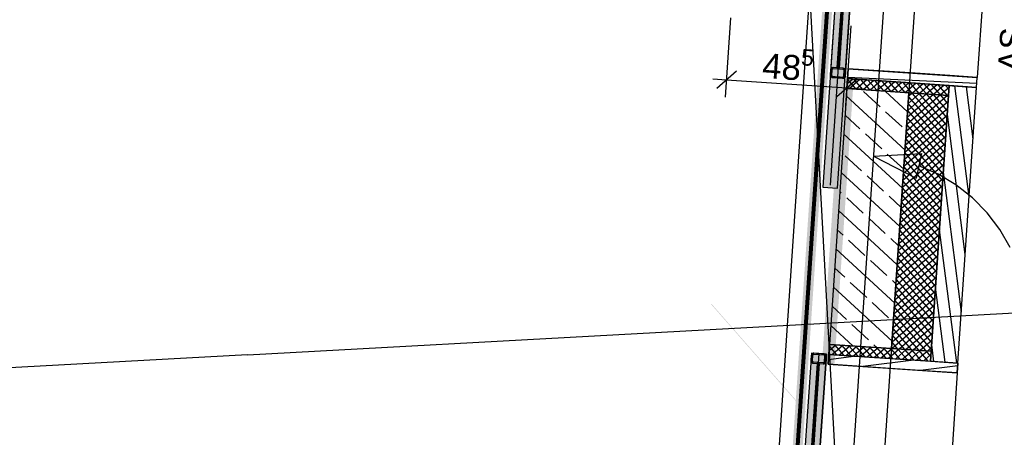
# Model space of a CAD drawing. Extents: x 199 to 1388, y 138 to 979.
# Tile 131 of 155: x 995 to 1074, y 408 to 442. Entities that reach past the tile are written whole.
import ezdxf
from ezdxf.lldxf.tags import DXFTag

# ---------------------------------------------------------------- set-up
doc = ezdxf.new("R2010")
doc.units = 0
doc.layers.get('0').update_dxf_attribs({"lineweight": 25})
for name, color, linetype, lineweight, true_color in [('01AFU Allgemein Bemaßung-A07ET47HDI', 7, 'Continuous', 25, 0x848484), ('02 Raster Bemaßung-A07ET47FDI', 7, 'Continuous', 25, 0x848484), ('20 Außenwände-A07ET47EDI', 7, 'Continuous', 25, 0x848484), ('20 Dach Stb-Decke-A07ET47IDI', 7, 'Continuous', 25, 0x848484), ('20 Fundament-A07ET47RDI', 7, 'Continuous', 25, 0x848484), ('20 Platzbedarf Schieber', 7, 'Continuous', 25, 0x848484), ('20 Schieber', 7, 'Continuous', 25, 0x848484), ('A-0', 7, 'Continuous', 25, 0x848484), ('IS_Wand Kreis MD', 1, 'Continuous', 25, 0xff0000), ('UPO_Loop2', 140, 'Continuous', 30, 0x00bfff), ('Uponor_ZonenGrenze', 1, 'Continuous', 25, 0xff0000)]:
    doc.layers.add(name, color=color, linetype=linetype, lineweight=lineweight, true_color=true_color)
doc.layers.add('02 Raster Gebäude-A07ET47NDI', color=7, linetype='Continuous', lineweight=25)
doc.styles.get("Standard").update_dxf_attribs({"font": 'arial.ttf'})
tags = doc.linetypes.add('Raster-A07ET47ODI', pattern=[0.2, 0.1, -0.05, 0, -0.05]).pattern_tags.tags
tags[10:11] = [DXFTag(74, 4), DXFTag(75, 0), DXFTag(340, '0'), DXFTag(46, 1.0), DXFTag(50, 0.0), DXFTag(44, 0.0), DXFTag(45, 0.0)]
tags[8:9] = [DXFTag(74, 4), DXFTag(75, 0), DXFTag(340, '0'), DXFTag(46, 1.0), DXFTag(50, 0.0), DXFTag(44, 0.0), DXFTag(45, 0.0)]
tags[6:7] = [DXFTag(74, 4), DXFTag(75, 0), DXFTag(340, '0'), DXFTag(46, 1.0), DXFTag(50, 0.0), DXFTag(44, 0.0), DXFTag(45, 0.0)]
tags[4:5] = [DXFTag(74, 4), DXFTag(75, 0), DXFTag(340, '0'), DXFTag(46, 1.0), DXFTag(50, 0.0), DXFTag(44, 0.0), DXFTag(45, 0.0)]
tags = doc.linetypes.add('Strichlinie eng-A07ET47GDI', pattern=[0.115, 0.075, -0.04]).pattern_tags.tags
tags[6:7] = [DXFTag(74, 4), DXFTag(75, 0), DXFTag(340, '0'), DXFTag(46, 1.0), DXFTag(50, 0.0), DXFTag(44, 0.0), DXFTag(45, 0.0)]
tags[4:5] = [DXFTag(74, 4), DXFTag(75, 0), DXFTag(340, '0'), DXFTag(46, 1.0), DXFTag(50, 0.0), DXFTag(44, 0.0), DXFTag(45, 0.0)]
tags = doc.linetypes.add('Strichpunktx2', pattern=[2, 1, -0.5, 0, -0.5]).pattern_tags.tags
tags[10:11] = [DXFTag(74, 4), DXFTag(75, 0), DXFTag(340, '0'), DXFTag(46, 1.0), DXFTag(50, 0.0), DXFTag(44, 0.0), DXFTag(45, 0.0)]
tags[8:9] = [DXFTag(74, 4), DXFTag(75, 0), DXFTag(340, '0'), DXFTag(46, 1.0), DXFTag(50, 0.0), DXFTag(44, 0.0), DXFTag(45, 0.0)]
tags[6:7] = [DXFTag(74, 4), DXFTag(75, 0), DXFTag(340, '0'), DXFTag(46, 1.0), DXFTag(50, 0.0), DXFTag(44, 0.0), DXFTag(45, 0.0)]
tags[4:5] = [DXFTag(74, 4), DXFTag(75, 0), DXFTag(340, '0'), DXFTag(46, 1.0), DXFTag(50, 0.0), DXFTag(44, 0.0), DXFTag(45, 0.0)]
tags = doc.linetypes.add('Öffnungslinie Tür Fenster-A07ET47JDI', pattern=[0.115, 0.075, -0.04]).pattern_tags.tags
tags[6:7] = [DXFTag(74, 4), DXFTag(75, 0), DXFTag(340, '0'), DXFTag(46, 1.0), DXFTag(50, 0.0), DXFTag(44, 0.0), DXFTag(45, 0.0)]
tags[4:5] = [DXFTag(74, 4), DXFTag(75, 0), DXFTag(340, '0'), DXFTag(46, 1.0), DXFTag(50, 0.0), DXFTag(44, 0.0), DXFTag(45, 0.0)]

# ---------------------------------------------------------------- blocks, each defined once
blk = doc.blocks.new('Referenz-A07ET47ZDI', base_point=(226.995, 158.1))
at = {"layer": '01AFU Allgemein Bemaßung-A07ET47HDI'}
for p, q in [((1051.592, 435.672), (1052.024, 442.064)), ((1061.25, 435.02), (1061.682, 441.411)), ((1052.486, 437.773), (1050.888, 436.378)), ((1050.564, 437.151), (1051.687, 437.075)), ((1051.687, 437.075), (1061.345, 436.423)), ((1060.546, 435.725), (1062.144, 437.12)), ((1061.345, 436.423), (1062.468, 436.347))]:
    blk.add_line(p, q, dxfattribs=at)
at = {"layer": '02 Raster Bemaßung-A07ET47FDI'}
for p, q in [((1063.48, 430.939), (1067.339, 431.146)), ((1063.48, 430.939), (1066.925, 429.189)), ((1067.339, 431.146), (1066.925, 429.189)), ((1068.671, 429.494), (1067.132, 430.168)), ((1070.113, 428.632), (1068.671, 429.494)), ((1071.435, 427.595), (1070.113, 428.632)), ((1072.615, 426.4), (1071.435, 427.595)), ((1073.635, 425.065), (1072.615, 426.4)), ((1074.479, 423.612), (1073.635, 425.065))]:
    blk.add_line(p, q, dxfattribs=at)
at = {"layer": '02 Raster Gebäude-A07ET47NDI', "linetype": 'Raster-A07ET47ODI', "ltscale": 56.250004}
for p, q in [((1029.615, 968.986), (1066.67, 292.065)), ((1090.516, 831.052), (1056.977, 334.699)), ((1013.184, 414.973), (1077.574, 418.497)), ((1013.184, 414.973), (326.933, 377.408))]:
    blk.add_line(p, q, dxfattribs=at)
at = {"layer": '02 Raster Gebäude-A07ET47NDI', "linetype": 'ByBlock', "ltscale": 56.250004}
blk.add_line((1013.184, 414.973), (1013.184, 414.973), dxfattribs=at)
blk.add_line((1013.184, 414.973), (1013.184, 414.973), dxfattribs=at)
at = {"layer": '20 Außenwände-A07ET47EDI', "linetype": 'Öffnungslinie Tür Fenster-A07ET47JDI', "ltscale": 109.375}
blk.add_line((1072.365, 445.251), (1071.826, 437.269), dxfattribs=at)
at = {"layer": '20 Außenwände-A07ET47EDI'}
for p, q in [((1061.45, 437.97), (1061.342, 436.373)), ((1061.396, 437.172), (1061.45, 437.97)), ((1061.45, 437.97), (1071.826, 437.269)), ((1066.438, 437.633), (1061.45, 437.97)), ((1069.631, 437.417), (1066.438, 437.633)), ((1061.342, 436.373), (1061.396, 437.172)), ((1061.823, 437.143), (1061.367, 436.745)), ((1062.09, 436.323), (1061.392, 437.121)), ((1061.396, 437.172), (1069.577, 436.619)), ((1071.792, 436.769), (1061.401, 437.255)), ((1062.387, 437.105), (1061.535, 436.36)), ((1062.654, 436.285), (1061.91, 437.137)), ((1062.951, 437.067), (1062.099, 436.322)), ((1063.218, 436.247), (1062.474, 437.099)), ((1063.516, 437.028), (1062.664, 436.284)), ((1063.783, 436.209), (1063.039, 437.061)), ((1064.08, 436.99), (1063.228, 436.246)), ((1064.347, 436.17), (1063.603, 437.023)), ((1064.645, 436.952), (1063.793, 436.208)), ((1064.912, 436.132), (1064.167, 436.984)), ((1065.209, 436.914), (1064.357, 436.17)), ((1065.476, 436.094), (1064.732, 436.946)), ((1065.773, 436.876), (1064.921, 436.132)), ((1066.04, 436.056), (1065.296, 436.908)), ((1066.338, 436.838), (1065.486, 436.093)), ((1066.605, 436.018), (1065.861, 436.87)), ((1066.902, 436.8), (1066.05, 436.055)), ((1067.169, 435.98), (1066.425, 436.832)), ((1067.734, 435.942), (1066.989, 436.794)), ((1071.826, 437.269), (1069.631, 437.417)), ((1071.772, 436.471), (1071.826, 437.269)), ((1061.342, 436.373), (1059.953, 415.82)), ((1066.33, 436.036), (1061.342, 436.373)), ((1061.525, 436.361), (1061.354, 436.557)), ((1064.017, 434.915), (1062.694, 436.135)), ((1066.227, 434.509), (1064.432, 436.165)), ((1064.942, 415.483), (1066.33, 436.036)), ((1067.179, 435.979), (1066.273, 435.188)), ((1066.614, 436.017), (1066.311, 435.752)), ((1069.523, 435.821), (1066.33, 436.036)), ((1069.326, 432.902), (1066.605, 436.018)), ((1067.467, 436.761), (1066.614, 436.017)), ((1069.364, 433.467), (1067.169, 435.98)), ((1068.031, 436.723), (1067.179, 435.979)), ((1068.298, 435.903), (1067.554, 436.756)), ((1068.595, 436.685), (1067.743, 435.941)), ((1068.862, 435.865), (1068.118, 436.717)), ((1069.16, 436.647), (1068.308, 435.903)), ((1069.427, 435.827), (1068.683, 436.679)), ((1069.567, 436.472), (1068.872, 435.865)), ((1069.555, 436.289), (1069.247, 436.641)), ((1069.523, 435.821), (1069.577, 436.619)), ((1071.178, 427.675), (1070.033, 436.588)), ((1070.275, 414.321), (1071.772, 436.471)), ((1071.491, 432.303), (1070.948, 436.526)), ((1066.02, 431.436), (1061.302, 435.786)), ((1069.491, 435.343), (1066.082, 432.366)), ((1069.436, 435.827), (1066.121, 432.93)), ((1068.872, 435.865), (1066.159, 433.495)), ((1068.308, 435.903), (1066.197, 434.059)), ((1067.743, 435.941), (1066.235, 434.624)), ((1069.25, 431.774), (1066.273, 435.182)), ((1069.288, 432.338), (1066.311, 435.746)), ((1069.402, 434.031), (1067.734, 435.942)), ((1068.134, 415.268), (1069.523, 435.821)), ((1069.44, 434.596), (1068.298, 435.903)), ((1069.479, 435.16), (1068.862, 435.865)), ((1069.517, 435.724), (1069.427, 435.827)), ((1069.529, 435.907), (1069.436, 435.827)), ((1065.781, 433.288), (1064.458, 434.508)), ((1069.453, 434.779), (1066.044, 431.802)), ((1069.212, 431.209), (1066.235, 434.618)), ((1062.39, 433.15), (1061.198, 434.249)), ((1069.377, 433.65), (1065.968, 430.673)), ((1069.415, 434.214), (1066.006, 431.237)), ((1069.173, 430.645), (1066.196, 434.053)), ((1070.865, 423.046), (1069.42, 434.294)), ((1069.338, 433.085), (1065.93, 430.108)), ((1069.097, 429.516), (1066.12, 432.924)), ((1069.135, 430.08), (1066.158, 433.489)), ((1065.812, 428.363), (1061.094, 432.713)), ((1064.155, 431.524), (1062.831, 432.744)), ((1069.3, 432.521), (1065.892, 429.544)), ((1069.059, 428.952), (1066.082, 432.36)), ((1069.224, 431.392), (1065.816, 428.415)), ((1069.262, 431.957), (1065.854, 428.98)), ((1068.983, 427.823), (1066.006, 431.231)), ((1069.021, 428.387), (1066.044, 431.796)), ((1062.528, 429.759), (1061.204, 430.979)), ((1065.916, 429.9), (1064.596, 431.117)), ((1069.186, 430.828), (1065.777, 427.851)), ((1068.945, 427.258), (1065.968, 430.667)), ((1069.11, 429.699), (1065.701, 426.722)), ((1069.148, 430.263), (1065.739, 427.286)), ((1068.906, 426.694), (1065.93, 430.102)), ((1070.552, 418.418), (1069.107, 429.665)), ((1065.604, 425.29), (1060.887, 429.64)), ((1064.292, 428.132), (1062.969, 429.352)), ((1069.071, 429.135), (1065.663, 426.158)), ((1068.83, 425.565), (1065.853, 428.974)), ((1068.868, 426.13), (1065.891, 429.538)), ((1060.901, 427.995), (1060.783, 428.103)), ((1069.033, 428.57), (1065.625, 425.593)), ((1068.792, 425.001), (1065.815, 428.409)), ((1062.665, 426.368), (1061.342, 427.588)), ((1065.708, 426.826), (1064.733, 427.725)), ((1068.957, 427.441), (1065.549, 424.464)), ((1068.995, 428.006), (1065.587, 425.029)), ((1068.716, 423.872), (1065.739, 427.28)), ((1068.754, 424.436), (1065.777, 427.845)), ((1065.397, 422.217), (1060.679, 426.567)), ((1068.919, 426.877), (1065.51, 423.9)), ((1068.678, 423.308), (1065.701, 426.716)), ((1064.429, 424.741), (1063.106, 425.961)), ((1068.843, 425.748), (1065.434, 422.771)), ((1068.881, 426.313), (1065.472, 423.336)), ((1068.64, 422.743), (1065.663, 426.152)), ((1061.038, 424.603), (1060.575, 425.03)), ((1068.804, 425.184), (1065.396, 422.207)), ((1068.563, 421.614), (1065.586, 425.023)), ((1068.601, 422.179), (1065.624, 425.587)), ((1070.17, 414.328), (1068.795, 425.037)), ((1062.803, 422.976), (1061.479, 424.197)), ((1065.5, 423.753), (1064.871, 424.334)), ((1068.766, 424.619), (1065.358, 421.642)), ((1068.525, 421.05), (1065.548, 424.458)), ((1065.189, 419.144), (1060.472, 423.494)), ((1068.69, 423.491), (1065.282, 420.514)), ((1068.728, 424.055), (1065.32, 421.078)), ((1068.449, 419.921), (1065.472, 423.33)), ((1068.487, 420.486), (1065.51, 423.894)), ((1064.567, 421.35), (1063.244, 422.57)), ((1068.652, 422.926), (1065.243, 419.949)), ((1068.411, 419.357), (1065.434, 422.765)), ((1061.176, 421.212), (1060.368, 421.957)), ((1068.576, 421.797), (1065.167, 418.82)), ((1068.614, 422.362), (1065.205, 419.385)), ((1068.373, 418.792), (1065.396, 422.201)), ((1065.293, 420.68), (1065.008, 420.943)), ((1068.537, 421.233), (1065.129, 418.256)), ((1068.296, 417.664), (1065.319, 421.072)), ((1068.334, 418.228), (1065.357, 421.636)), ((1064.981, 416.071), (1060.264, 420.421)), ((1062.94, 419.585), (1061.617, 420.805)), ((1068.499, 420.669), (1065.091, 417.692)), ((1068.258, 417.099), (1065.281, 420.508)), ((1069.255, 414.39), (1068.482, 420.408)), ((1068.423, 419.54), (1065.015, 416.563)), ((1068.461, 420.104), (1065.053, 417.127)), ((1068.182, 415.97), (1065.205, 419.379)), ((1068.22, 416.535), (1065.243, 419.943)), ((1061.313, 417.821), (1060.16, 418.884)), ((1064.704, 417.958), (1063.381, 419.178)), ((1068.385, 418.975), (1064.976, 415.998)), ((1068.144, 415.406), (1065.167, 418.814)), ((1068.347, 418.411), (1064.991, 415.48)), ((1067.708, 415.296), (1065.129, 418.25)), ((1068.309, 417.847), (1065.555, 415.442)), ((1061.851, 415.692), (1060.056, 417.347)), ((1063.078, 416.194), (1061.754, 417.414)), ((1066.58, 415.373), (1065.052, 417.121)), ((1067.144, 415.334), (1065.09, 417.686)), ((1068.271, 417.282), (1066.12, 415.404)), ((1066.015, 415.411), (1065.014, 416.557)), ((1068.232, 416.718), (1066.684, 415.366)), ((1059.845, 414.224), (1059.953, 415.82)), ((1059.953, 415.82), (1059.899, 415.022)), ((1060.476, 415.785), (1059.918, 415.298)), ((1060.551, 414.978), (1059.943, 415.674)), ((1064.942, 415.483), (1059.953, 415.82)), ((1061.04, 415.747), (1060.188, 415.003)), ((1061.116, 414.94), (1060.371, 415.792)), ((1061.605, 415.709), (1060.752, 414.965)), ((1061.68, 414.902), (1060.936, 415.754)), ((1062.169, 415.671), (1061.317, 414.926)), ((1062.244, 414.864), (1061.5, 415.716)), ((1062.733, 415.632), (1061.881, 414.888)), ((1062.809, 414.826), (1062.064, 415.678)), ((1063.298, 415.594), (1062.446, 414.85)), ((1063.373, 414.787), (1062.629, 415.64)), ((1063.862, 415.556), (1063.01, 414.812)), ((1063.937, 414.749), (1063.193, 415.601)), ((1063.762, 415.563), (1063.519, 415.787)), ((1064.427, 415.518), (1063.574, 414.774)), ((1064.502, 414.711), (1063.758, 415.563)), ((1064.991, 415.48), (1064.139, 414.736)), ((1065.066, 414.673), (1064.322, 415.525)), ((1065.555, 415.442), (1064.703, 414.698)), ((1065.631, 414.635), (1064.886, 415.487)), ((1068.134, 415.268), (1064.942, 415.483)), ((1065.451, 415.449), (1064.976, 415.992)), ((1066.12, 415.404), (1065.268, 414.659)), ((1066.195, 414.597), (1065.451, 415.449)), ((1066.759, 414.559), (1066.015, 415.411)), ((1068.194, 416.153), (1067.249, 415.327)), ((1068.156, 415.589), (1067.813, 415.289)), ((1068.34, 414.452), (1068.169, 415.78)), ((1059.899, 415.022), (1059.845, 414.224)), ((1062.092, 414.874), (1059.87, 414.588)), ((1059.899, 415.022), (1068.08, 414.469)), ((1059.987, 415.016), (1059.905, 415.11)), ((1066.684, 415.366), (1065.832, 414.621)), ((1067.249, 415.327), (1066.396, 414.583)), ((1067.324, 414.52), (1066.58, 415.373)), ((1067.813, 415.289), (1066.961, 414.545)), ((1067.888, 414.482), (1067.144, 415.334)), ((1068.118, 415.025), (1067.525, 414.507)), ((1068.106, 414.842), (1067.708, 415.296)), ((1068.134, 415.268), (1068.08, 414.469)), ((1059.845, 414.224), (1070.222, 413.523)), ((1064.834, 413.887), (1059.845, 414.224)), ((1066.721, 414.561), (1062.631, 414.036)), ((1068.027, 413.671), (1064.834, 413.887)), ((1070.261, 414.109), (1067.259, 413.723)), ((1070.275, 414.321), (1070.222, 413.523)), ((1070.222, 413.523), (1068.027, 413.671)), ((1070.222, 413.523), (1069.682, 405.541))]:
    blk.add_line(p, q, dxfattribs=at)
at = {"layer": '20 Außenwände-A07ET47EDI', "linetype": 'Öffnungslinie Tür Fenster-A07ET47JDI', "ltscale": 56.250004}
for p, q in [((1061.45, 437.97), (1061.342, 436.373)), ((1066.438, 437.633), (1061.45, 437.97)), ((1069.631, 437.417), (1066.438, 437.633)), ((1071.826, 437.269), (1069.631, 437.417))]:
    blk.add_line(p, q, dxfattribs=at)
at = {"layer": '20 Dach Stb-Decke-A07ET47IDI', "linetype": 'Öffnungslinie Tür Fenster-A07ET47JDI', "ltscale": 56.250004}
blk.add_line((1063.172, 389.296), (1082.068, 668.933), dxfattribs=at)
at = {"layer": '20 Fundament-A07ET47RDI', "linetype": 'Öffnungslinie Tür Fenster-A07ET47JDI', "ltscale": 56.250004}
blk.add_line((1059.106, 455.207), (1055.131, 396.376), dxfattribs=at)
at = {"layer": '20 Platzbedarf Schieber', "linetype": 'Strichlinie eng-A07ET47GDI', "ltscale": 56.250004}
for p, q in [((1060.647, 446.85), (1059.404, 428.456)), ((1060.601, 428.375), (1061.844, 446.769)), ((1059.404, 428.456), (1060.601, 428.375)), ((1058.503, 415.125), (1057.26, 396.731)), ((1058.458, 396.65), (1059.7, 415.044)), ((1059.7, 415.044), (1058.503, 415.125))]:
    blk.add_line(p, q, dxfattribs=at)
at = {"layer": '20 Platzbedarf Schieber'}
for points in [[(1060.647, 429.045), (1061.844, 446.769), (1060.647, 446.769)], [(1060.601, 428.456), (1059.404, 428.456), (1060.601, 446.179)], [(1060.647, 429.045), (1060.601, 429.045), (1060.601, 446.179)], [(1060.647, 429.045), (1060.647, 446.179), (1060.601, 446.179)], [(1060.601, 428.375), (1060.647, 429.045), (1060.601, 429.045)], [(1060.601, 428.375), (1060.601, 428.456), (1059.404, 428.456)], [(1058.503, 414.455), (1058.458, 414.455), (1058.503, 415.125)], [(1059.7, 415.044), (1058.503, 415.044), (1058.503, 415.125)], [(1058.503, 397.32), (1059.7, 415.044), (1058.503, 415.044)], [(1058.458, 396.731), (1057.26, 396.731), (1058.458, 414.455)], [(1058.503, 397.32), (1058.458, 397.32), (1058.458, 414.455)], [(1058.503, 397.32), (1058.503, 414.455), (1058.458, 414.455)]]:
    blk.add_solid(points, dxfattribs=at)
at = {"layer": '20 Schieber'}
for p, q in [((1060.647, 446.85), (1060.006, 437.371)), ((1061.844, 446.769), (1061.203, 437.29)), ((1061.091, 446.018), (1060.552, 438.036)), ((1060.752, 438.023), (1061.291, 446.004)), ((1061.009, 441.831), (1060.793, 441.597)), ((1060.955, 441.035), (1060.739, 440.801)), ((1060.848, 439.444), (1060.631, 439.209)), ((1060.794, 438.648), (1060.578, 438.413)), ((1060.04, 437.87), (1060.013, 437.471)), ((1060.043, 437.896), (1060.04, 437.87)), ((1060.05, 437.921), (1060.043, 437.896)), ((1060.06, 437.946), (1060.05, 437.921)), ((1060.073, 437.968), (1060.06, 437.946)), ((1060.089, 437.989), (1060.073, 437.968)), ((1060.108, 438.007), (1060.089, 437.989)), ((1060.129, 438.023), (1060.108, 438.007)), ((1060.14, 437.864), (1060.113, 437.464)), ((1060.151, 438.036), (1060.129, 438.023)), ((1060.141, 437.876), (1060.14, 437.864)), ((1060.145, 437.889), (1060.141, 437.876)), ((1060.15, 437.901), (1060.145, 437.889)), ((1060.156, 437.912), (1060.15, 437.901)), ((1060.175, 438.046), (1060.151, 438.036)), ((1060.164, 437.923), (1060.156, 437.912)), ((1060.174, 437.932), (1060.164, 437.923)), ((1060.184, 437.94), (1060.174, 437.932)), ((1060.201, 438.053), (1060.175, 438.046)), ((1060.195, 437.947), (1060.184, 437.94)), ((1060.207, 437.952), (1060.195, 437.947)), ((1060.227, 438.056), (1060.201, 438.053)), ((1060.22, 437.955), (1060.207, 437.952)), ((1060.233, 437.957), (1060.22, 437.955)), ((1060.253, 438.056), (1060.227, 438.056)), ((1060.246, 437.957), (1060.233, 437.957)), ((1061.044, 437.903), (1060.246, 437.957)), ((1061.051, 438.002), (1060.253, 438.056)), ((1060.552, 438.036), (1060.752, 438.023)), ((1061.057, 437.901), (1061.044, 437.903)), ((1061.077, 437.999), (1061.051, 438.002)), ((1061.07, 437.897), (1061.057, 437.901)), ((1061.082, 437.892), (1061.07, 437.897)), ((1061.102, 437.992), (1061.077, 437.999)), ((1061.093, 437.886), (1061.082, 437.892)), ((1061.104, 437.878), (1061.093, 437.886)), ((1061.126, 437.982), (1061.102, 437.992)), ((1061.113, 437.869), (1061.104, 437.878)), ((1061.11, 437.397), (1061.137, 437.796)), ((1061.121, 437.858), (1061.113, 437.869)), ((1061.127, 437.847), (1061.121, 437.858)), ((1061.149, 437.969), (1061.126, 437.982)), ((1061.132, 437.835), (1061.127, 437.847)), ((1061.136, 437.822), (1061.132, 437.835)), ((1061.137, 437.809), (1061.136, 437.822)), ((1061.137, 437.796), (1061.137, 437.809)), ((1061.17, 437.953), (1061.149, 437.969)), ((1061.188, 437.934), (1061.17, 437.953)), ((1061.204, 437.914), (1061.188, 437.934)), ((1061.217, 437.891), (1061.204, 437.914)), ((1061.21, 437.39), (1061.237, 437.789)), ((1061.227, 437.867), (1061.217, 437.891)), ((1061.234, 437.841), (1061.227, 437.867)), ((1061.237, 437.816), (1061.234, 437.841)), ((1061.237, 437.789), (1061.237, 437.816)), ((1060.006, 437.371), (1061.203, 437.29)), ((1060.013, 437.471), (1060.013, 437.445)), ((1060.013, 437.445), (1060.016, 437.419)), ((1060.016, 437.419), (1060.023, 437.394)), ((1060.023, 437.394), (1060.033, 437.37)), ((1060.033, 437.37), (1060.046, 437.347)), ((1060.046, 437.347), (1060.062, 437.326)), ((1060.062, 437.326), (1060.08, 437.308)), ((1060.08, 437.308), (1060.101, 437.292)), ((1060.101, 437.292), (1060.124, 437.278)), ((1060.113, 437.464), (1060.113, 437.451)), ((1060.113, 437.451), (1060.114, 437.438)), ((1060.114, 437.438), (1060.118, 437.426)), ((1060.118, 437.426), (1060.123, 437.414)), ((1060.123, 437.414), (1060.129, 437.402)), ((1060.124, 437.278), (1060.148, 437.268)), ((1060.129, 437.402), (1060.137, 437.392)), ((1060.137, 437.392), (1060.146, 437.383)), ((1060.146, 437.383), (1060.157, 437.375)), ((1060.148, 437.268), (1060.173, 437.262)), ((1060.157, 437.375), (1060.168, 437.368)), ((1060.168, 437.368), (1060.18, 437.363)), ((1060.173, 437.262), (1060.199, 437.258)), ((1060.18, 437.363), (1060.193, 437.36)), ((1060.193, 437.36), (1060.206, 437.358)), ((1060.199, 437.258), (1060.997, 437.204)), ((1060.206, 437.358), (1061.004, 437.304)), ((1060.997, 437.204), (1061.023, 437.204)), ((1061.004, 437.304), (1061.017, 437.304)), ((1061.017, 437.304), (1061.03, 437.306)), ((1061.023, 437.204), (1061.049, 437.208)), ((1061.03, 437.306), (1061.042, 437.309)), ((1061.042, 437.309), (1061.055, 437.314)), ((1061.049, 437.208), (1061.074, 437.214)), ((1061.055, 437.314), (1061.066, 437.32)), ((1061.066, 437.32), (1061.076, 437.328)), ((1061.074, 437.214), (1061.099, 437.224)), ((1061.076, 437.328), (1061.086, 437.338)), ((1061.086, 437.338), (1061.094, 437.348)), ((1061.094, 437.348), (1061.1, 437.359)), ((1061.099, 437.224), (1061.121, 437.237)), ((1061.1, 437.359), (1061.105, 437.371)), ((1061.105, 437.371), (1061.109, 437.384)), ((1061.109, 437.384), (1061.11, 437.397)), ((1061.121, 437.237), (1061.142, 437.253)), ((1061.142, 437.253), (1061.161, 437.272)), ((1061.161, 437.272), (1061.177, 437.292)), ((1061.177, 437.292), (1061.19, 437.315)), ((1061.19, 437.315), (1061.2, 437.339)), ((1061.2, 437.339), (1061.207, 437.364)), ((1061.207, 437.364), (1061.21, 437.39)), ((1058.503, 415.125), (1057.862, 405.647)), ((1058.489, 414.926), (1058.462, 414.527)), ((1058.493, 414.952), (1058.489, 414.926)), ((1058.5, 414.977), (1058.493, 414.952)), ((1058.51, 415.001), (1058.5, 414.977)), ((1059.7, 415.044), (1058.503, 415.125)), ((1058.523, 415.024), (1058.51, 415.001)), ((1058.539, 415.044), (1058.523, 415.024)), ((1058.557, 415.063), (1058.539, 415.044)), ((1058.578, 415.079), (1058.557, 415.063)), ((1058.589, 414.919), (1058.562, 414.52)), ((1058.601, 415.092), (1058.578, 415.079)), ((1058.591, 414.932), (1058.589, 414.919)), ((1058.594, 414.944), (1058.591, 414.932)), ((1058.599, 414.957), (1058.594, 414.944)), ((1058.606, 414.968), (1058.599, 414.957)), ((1058.625, 415.102), (1058.601, 415.092)), ((1058.614, 414.978), (1058.606, 414.968)), ((1058.623, 414.987), (1058.614, 414.978)), ((1058.634, 414.995), (1058.623, 414.987)), ((1058.65, 415.108), (1058.625, 415.102)), ((1058.645, 415.002), (1058.634, 414.995)), ((1058.657, 415.007), (1058.645, 415.002)), ((1058.676, 415.112), (1058.65, 415.108)), ((1058.67, 415.01), (1058.657, 415.007)), ((1058.683, 415.012), (1058.67, 415.01)), ((1058.702, 415.112), (1058.676, 415.112)), ((1058.696, 415.012), (1058.683, 415.012)), ((1059.494, 414.958), (1058.696, 415.012)), ((1059.501, 415.058), (1058.702, 415.112)), ((1059.7, 415.044), (1059.06, 405.566)), ((1059.507, 414.956), (1059.494, 414.958)), ((1059.527, 415.054), (1059.501, 415.058)), ((1059.519, 414.953), (1059.507, 414.956)), ((1059.532, 414.948), (1059.519, 414.953)), ((1059.552, 415.047), (1059.527, 415.054)), ((1059.543, 414.941), (1059.532, 414.948)), ((1059.553, 414.933), (1059.543, 414.941)), ((1059.576, 415.037), (1059.552, 415.047)), ((1059.562, 414.924), (1059.553, 414.933)), ((1059.56, 414.452), (1059.587, 414.851)), ((1059.57, 414.914), (1059.562, 414.924)), ((1059.577, 414.902), (1059.57, 414.914)), ((1059.599, 415.024), (1059.576, 415.037)), ((1059.582, 414.89), (1059.577, 414.902)), ((1059.585, 414.878), (1059.582, 414.89)), ((1059.587, 414.865), (1059.585, 414.878)), ((1059.587, 414.851), (1059.587, 414.865)), ((1059.619, 415.008), (1059.599, 415.024)), ((1059.638, 414.99), (1059.619, 415.008)), ((1059.654, 414.969), (1059.638, 414.99)), ((1059.667, 414.946), (1059.654, 414.969)), ((1059.66, 414.446), (1059.687, 414.845)), ((1059.677, 414.922), (1059.667, 414.946)), ((1059.683, 414.897), (1059.677, 414.922)), ((1059.687, 414.871), (1059.683, 414.897)), ((1059.687, 414.845), (1059.687, 414.871)), ((1058.462, 414.527), (1058.462, 414.5)), ((1058.462, 414.5), (1058.466, 414.474)), ((1058.466, 414.474), (1058.472, 414.449)), ((1058.472, 414.449), (1058.482, 414.425)), ((1058.482, 414.425), (1058.495, 414.402)), ((1058.495, 414.402), (1058.511, 414.382)), ((1058.511, 414.382), (1058.53, 414.363)), ((1058.53, 414.363), (1058.551, 414.347)), ((1058.551, 414.347), (1058.573, 414.334)), ((1058.562, 414.52), (1058.562, 414.507)), ((1058.562, 414.507), (1058.564, 414.494)), ((1058.564, 414.494), (1058.567, 414.481)), ((1058.567, 414.481), (1058.572, 414.469)), ((1058.572, 414.469), (1058.579, 414.458)), ((1058.573, 414.334), (1058.597, 414.324)), ((1058.579, 414.458), (1058.587, 414.447)), ((1058.587, 414.447), (1058.596, 414.438)), ((1058.596, 414.438), (1058.606, 414.43)), ((1058.597, 414.324), (1058.623, 414.317)), ((1058.606, 414.43), (1058.618, 414.423)), ((1058.618, 414.423), (1058.63, 414.418)), ((1058.623, 414.317), (1058.648, 414.314)), ((1058.63, 414.418), (1058.642, 414.415)), ((1058.642, 414.415), (1058.655, 414.413)), ((1058.648, 414.314), (1059.447, 414.26)), ((1058.655, 414.413), (1059.453, 414.359)), ((1059.447, 414.26), (1059.473, 414.26)), ((1059.453, 414.359), (1059.466, 414.359)), ((1059.466, 414.359), (1059.479, 414.361)), ((1059.473, 414.26), (1059.499, 414.263)), ((1059.479, 414.361), (1059.492, 414.364)), ((1059.492, 414.364), (1059.504, 414.369)), ((1059.499, 414.263), (1059.524, 414.27)), ((1059.504, 414.369), (1059.516, 414.376)), ((1059.516, 414.376), (1059.526, 414.384)), ((1059.524, 414.27), (1059.548, 414.28)), ((1059.526, 414.384), (1059.535, 414.393)), ((1059.535, 414.393), (1059.543, 414.403)), ((1059.543, 414.403), (1059.55, 414.415)), ((1059.548, 414.28), (1059.571, 414.293)), ((1059.55, 414.415), (1059.555, 414.427)), ((1059.555, 414.427), (1059.558, 414.439)), ((1059.558, 414.439), (1059.56, 414.452)), ((1059.571, 414.293), (1059.592, 414.309)), ((1059.592, 414.309), (1059.61, 414.327)), ((1059.61, 414.327), (1059.626, 414.348)), ((1059.626, 414.348), (1059.639, 414.37)), ((1059.639, 414.37), (1059.649, 414.394)), ((1059.649, 414.394), (1059.656, 414.42)), ((1059.656, 414.42), (1059.66, 414.446))]:
    blk.add_line(p, q, dxfattribs=at)
at = {"layer": '20 Schieber', "linetype": 'Strichpunktx2', "ltscale": 56.250004}
for p, q in [((1061.245, 446.809), (1060.016, 428.622)), ((1061.218, 446.41), (1060.632, 437.73)), ((1059.102, 415.085), (1057.873, 396.897)), ((1059.075, 414.686), (1058.488, 406.005))]:
    blk.add_line(p, q, dxfattribs=at)
at = {"layer": '20 Schieber', "linetype": 'ByBlock', "ltscale": 56.250004}
for p, q in [((1060.04, 437.87), (1060.04, 437.87)), ((1060.14, 437.864), (1060.14, 437.864)), ((1058.489, 414.926), (1058.489, 414.926)), ((1058.589, 414.919), (1058.589, 414.919))]:
    blk.add_line(p, q, dxfattribs=at)
at = {"layer": '20 Schieber', "linetype": 'Strichlinie eng-A07ET47GDI', "ltscale": 56.250004}
for p, q in [((1058.948, 414.293), (1058.408, 406.312)), ((1058.608, 406.298), (1059.147, 414.28)), ((1059.147, 414.28), (1058.948, 414.293))]:
    blk.add_line(p, q, dxfattribs=at)
at = {"layer": 'A-0', "linetype": 'Continuous', "ltscale": 312.5}
for p, q in [((1060.647, 446.85), (1059.404, 428.456)), ((1060.601, 428.375), (1061.844, 446.769)), ((1061.091, 446.018), (1060.552, 438.036)), ((1060.752, 438.023), (1061.291, 446.004)), ((1060.552, 438.036), (1060.752, 438.023)), ((1061.45, 437.97), (1061.396, 437.172)), ((1071.826, 437.269), (1061.45, 437.97)), ((1061.396, 437.172), (1061.342, 436.373)), ((1061.396, 437.172), (1071.772, 436.471)), ((1069.577, 436.619), (1061.396, 437.172)), ((1071.772, 436.471), (1071.826, 437.269)), ((1061.342, 436.373), (1059.953, 415.82)), ((1066.33, 436.036), (1061.342, 436.373)), ((1061.342, 436.373), (1069.523, 435.821)), ((1066.33, 436.036), (1064.942, 415.483)), ((1064.942, 415.483), (1066.33, 436.036)), ((1069.523, 435.821), (1066.33, 436.036)), ((1069.577, 436.619), (1068.08, 414.469)), ((1069.523, 435.821), (1069.577, 436.619)), ((1071.772, 436.471), (1069.577, 436.619)), ((1070.275, 414.321), (1071.772, 436.471)), ((1068.134, 415.268), (1069.523, 435.821)), ((1059.404, 428.456), (1060.601, 428.375)), ((1059.953, 415.82), (1059.899, 415.022)), ((1059.953, 415.82), (1064.942, 415.483)), ((1068.134, 415.268), (1059.953, 415.82)), ((1064.942, 415.483), (1068.134, 415.268)), ((1058.503, 415.125), (1057.26, 396.731)), ((1058.458, 396.65), (1059.7, 415.044)), ((1059.7, 415.044), (1058.503, 415.125)), ((1059.899, 415.022), (1059.845, 414.224)), ((1059.899, 415.022), (1068.08, 414.469)), ((1070.275, 414.321), (1059.899, 415.022)), ((1068.08, 414.469), (1068.134, 415.268)), ((1059.845, 414.224), (1070.222, 413.523)), ((1068.08, 414.469), (1070.275, 414.321)), ((1070.222, 413.523), (1070.275, 414.321))]:
    blk.add_line(p, q, dxfattribs=at)
at = {"layer": '01AFU Allgemein Bemaßung-A07ET47HDI', "linetype": 'ByBlock', "ltscale": 40.625, "attachment_point": 1, "rotation": 356.13434}
for s, insert, char_height in [('{\\fArial;48}', (1054.63, 439.233), 2), ('{\\fArial;5}', (1057.718, 439.566), 1.32)]:
    blk.add_mtext(s, dxfattribs=dict(at, insert=insert, char_height=char_height))
at = {"layer": '20 Außenwände-A07ET47EDI', "linetype": 'Continuous', "ltscale": 56.250004, "insert": (1073.468, 437.777), "char_height": 2, "attachment_point": 1, "rotation": 86.13434}
blk.add_mtext('{\\fCentury Gothic;AS}', dxfattribs=at)
blk = doc.blocks.new('Polylinie-A07ET4CTDI', base_point=(763.459, 342.858))
at = {"color": 0, "linetype": 'ByBlock', "lineweight": -2, "ltscale": 0.25}
for points in [[(1057.247, 399.499), (1056.445, 399.499), (1060.904, 453.63)], [(1056.445, 399.499), (1060.904, 453.63), (1060.102, 453.63)]]:
    blk.add_solid(points, dxfattribs=at)

msp = doc.modelspace()

# ---------------------------------------------------------------- linework, layer by layer
at = {"layer": 'IS_Wand Kreis MD', "ltscale": 0.25}
for points in [[(1050.525, 419.015), (1050.459, 419.015), (1050.496, 419.048)], [(1059.177, 409.073), (1050.525, 419.015), (1050.459, 419.015)], [(1059.244, 409.073), (1059.177, 409.073), (1050.525, 419.015)], [(1059.206, 409.04), (1059.244, 409.073), (1059.177, 409.073)]]:
    msp.add_solid(points, dxfattribs=at)
at = {"layer": 'UPO_Loop2', "color": 40, "lineweight": 80, "ltscale": 0.8, "true_color": 0xf8d731}
msp.add_line((1056.823, 399.166), (1060.529, 454.003), dxfattribs=at)
at = {"layer": 'UPO_Loop2', "color": 219, "lineweight": 80, "ltscale": 0.8, "true_color": 0x642165}
for points in [[(1060.349, 414.258), (1059.346, 414.258), (1061.895, 437.138)], [(1059.346, 414.258), (1061.895, 437.138), (1060.892, 437.138)], [(1061.895, 437.138), (1060.892, 437.138), (1060.897, 437.205)], [(1060.344, 414.19), (1060.349, 414.258), (1059.346, 414.258)]]:
    msp.add_solid(points, dxfattribs=at)

# ---------------------------------------------------------------- block references
at = {"layer": 'UPO_Loop2', "color": 219, "lineweight": 80, "ltscale": 4000.00006, "true_color": 0x642165}
msp.add_blockref('Referenz-A07ET47ZDI', (226.995, 158.1), dxfattribs=at)
at = {"layer": 'Uponor_ZonenGrenze', "ltscale": 0.25}
msp.add_blockref('Polylinie-A07ET4CTDI', (763.459, 342.858), dxfattribs=at)

doc.saveas('drawing.dxf')
